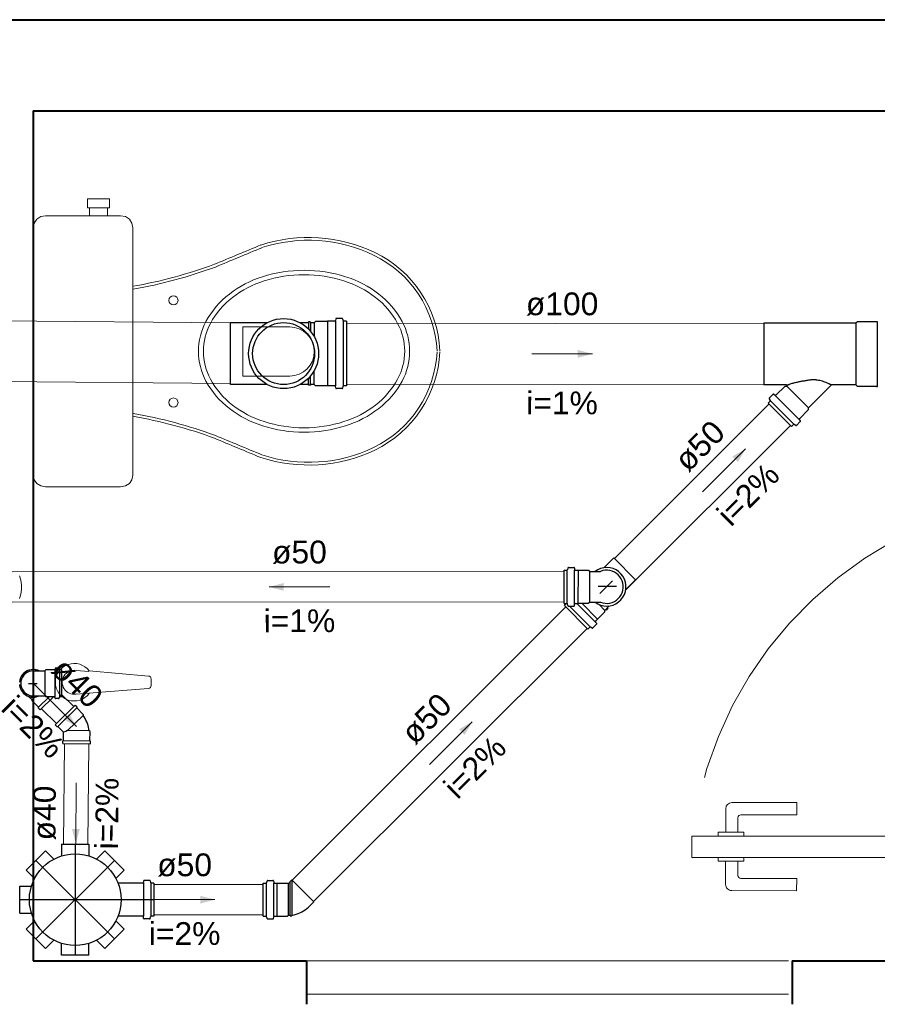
# Model space of a CAD drawing. Header units: millimetres. Extents: x 26 to 1362, y 24 to 358.
# Tile 222 of 256: x 1104.11 to 1109.76, y 342.86 to 349.35. Entities that reach past the tile are written whole.
import ezdxf
from ezdxf.lldxf.tags import DXFTag

# ---------------------------------------------------------------- set-up
doc = ezdxf.new("R2010")
doc.units = ezdxf.units.MM
doc.linetypes.add('HIDDEN2', pattern=[4.7625, 3.175, -1.5875])
for name, color, linetype, lineweight in [('CV-Condutos', 1, 'Continuous', 5), ('CV-Sentido conduto', 9, 'Continuous', 5), ('CV-Textos conduto', 7, 'Continuous', 5), ('MB_ALVENARIA', 7, 'Continuous', 40), ('MB_ESQUADRIA', 7, 'Continuous', 5), ('MB_MOBILIÁRIO', 8, 'Continuous', 13), ('TQ-Condutos', 3, 'Continuous', 5), ('TQ-Sentido conduto', 9, 'Continuous', 5), ('TQ-Textos conduto', 7, 'Continuous', 5)]:
    doc.layers.add(name, color=color, linetype=linetype, lineweight=lineweight)
doc.layers.add('Simbolos', color=5, linetype='Continuous')
doc.layers.add('Simbolos_int', color=2, linetype='Continuous')
doc.styles.add('arial', font='arial.ttf')
tags = doc.linetypes.add('DASHDOT', pattern=[1, 0.5, -0.25, 0, -0.25]).pattern_tags.tags
tags[10:11] = [DXFTag(74, 4), DXFTag(75, 0), DXFTag(340, '0'), DXFTag(46, 1.0), DXFTag(50, 0.0), DXFTag(44, 0.0), DXFTag(45, 0.0)]
tags[8:9] = [DXFTag(74, 4), DXFTag(75, 0), DXFTag(340, '0'), DXFTag(46, 1.0), DXFTag(50, 0.0), DXFTag(44, 0.0), DXFTag(45, 0.0)]
tags[6:7] = [DXFTag(74, 4), DXFTag(75, 0), DXFTag(340, '0'), DXFTag(46, 1.0), DXFTag(50, 0.0), DXFTag(44, 0.0), DXFTag(45, 0.0)]
tags[4:5] = [DXFTag(74, 4), DXFTag(75, 0), DXFTag(340, '0'), DXFTag(46, 1.0), DXFTag(50, 0.0), DXFTag(44, 0.0), DXFTag(45, 0.0)]

msp = doc.modelspace()

# ---------------------------------------------------------------- hatches: boundary and pattern name
at = {"layer": 'CV-Sentido conduto', "linetype": 'Continuous'}
msp.add_hatch(color=256, dxfattribs=at).paths.add_polyline_path([(1105.7496, 345.6135), (1105.8462, 345.5877), (1105.8461, 345.6395)])
at = {"layer": 'TQ-Sentido conduto', "linetype": 'Continuous'}
for points in [[(1107.8798, 347.1488), (1107.7833, 347.1748), (1107.7832, 347.123)], [(1108.8888, 346.5227), (1108.8022, 346.4728), (1108.8388, 346.4362)], [(1104.4807, 344.6932), (1104.4307, 344.7798), (1104.3941, 344.7432)], [(1107.0884, 344.7256), (1107.0018, 344.6756), (1107.0383, 344.639)], [(1104.4755, 343.9221), (1104.5023, 344.0184), (1104.4505, 344.0189)], [(1105.3929, 343.553), (1105.2963, 343.5788), (1105.2963, 343.5271)]]:
    msp.add_hatch(color=256, dxfattribs=at).paths.add_polyline_path(points)

# ---------------------------------------------------------------- linework, layer by layer
at = {"layer": 'CV-Condutos'}
for p, q in [((1107.6939, 345.7153), (1104.0563, 345.712)), ((1107.6937, 345.5153), (1104.0563, 345.512))]:
    msp.add_line(p, q, dxfattribs=at)
msp.add_lwpolyline([(1104.1043, 345.5362), (1104.1137, 345.5658), (1104.1185, 345.5964), (1104.1185, 345.6274), (1104.1137, 345.658), (1104.1043, 345.6875)], dxfattribs=at)
at = {"layer": 'CV-Sentido conduto'}
msp.add_lwpolyline([(1106.1496, 345.6139), (1105.7496, 345.6135)], dxfattribs=at)
at = {"layer": 'MB_ALVENARIA'}
for p, q in [((1105.9958, 343.1506), (1105.9958, 342.8635)), ((1109.1958, 343.1506), (1109.1958, 342.8635))]:
    msp.add_line(p, q, dxfattribs=at)
for points in [[(1099.9958, 349.3506), (1110.9958, 349.3506)], [(1104.1958, 348.7506), (1110.9958, 348.7506)], [(1104.1958, 348.7506), (1104.1958, 343.1506)], [(1104.1958, 343.1506), (1105.9958, 343.1506)], [(1109.1958, 343.1506), (1110.9958, 343.1506)]]:
    msp.add_lwpolyline(points, dxfattribs=at)
at = {"layer": 'MB_ESQUADRIA'}
for p, q in [((1108.7577, 343.9978), (1108.7578, 344.1523)), ((1108.7577, 343.9978), (1108.7578, 344.1523)), ((1108.7978, 344.1923), (1109.2258, 344.1921)), ((1108.7978, 344.1923), (1109.2258, 344.1921)), ((1109.2258, 344.1921), (1109.2258, 344.1121)), ((1109.2258, 344.1921), (1109.2258, 344.1121)), ((1108.8378, 344.0923), (1108.8377, 343.9977)), ((1108.8378, 344.0923), (1108.8377, 343.9977)), ((1109.2258, 344.1121), (1108.8578, 344.1123)), ((1109.2258, 344.1121), (1108.8578, 344.1123)), ((1108.7075, 343.9724), (1108.7075, 343.9978)), ((1108.7075, 343.9978), (1108.878, 343.9977)), ((1108.7075, 343.9724), (1108.7075, 343.9978)), ((1108.7075, 343.9978), (1108.878, 343.9977)), ((1108.878, 343.9977), (1108.878, 343.9723)), ((1108.878, 343.9977), (1108.878, 343.9723)), ((1108.7074, 343.8324), (1108.7074, 343.807)), ((1108.7074, 343.8324), (1108.7074, 343.807)), ((1108.8779, 343.8069), (1108.8779, 343.8323)), ((1108.8779, 343.8069), (1108.8779, 343.8323)), ((1108.7074, 343.807), (1108.8779, 343.8069)), ((1108.7074, 343.807), (1108.8779, 343.8069)), ((1108.7576, 343.807), (1108.7575, 343.6524)), ((1108.7576, 343.807), (1108.7575, 343.6524)), ((1108.8376, 343.7124), (1108.8376, 343.807)), ((1108.8376, 343.7124), (1108.8376, 343.807)), ((1109.2256, 343.6922), (1108.8576, 343.6924)), ((1109.2256, 343.6922), (1108.8576, 343.6924)), ((1109.2255, 343.6122), (1109.2256, 343.6922)), ((1109.2255, 343.6122), (1109.2256, 343.6922)), ((1108.7975, 343.6124), (1109.2255, 343.6122)), ((1108.7975, 343.6124), (1109.2255, 343.6122))]:
    msp.add_line(p, q, dxfattribs=at)
msp.add_lwpolyline([(1108.5358, 343.9709), (1110.9358, 343.9708), (1110.9358, 343.8308), (1108.5358, 343.8309), (1108.5358, 343.9709)], dxfattribs=at)
at = {"layer": 'MB_ESQUADRIA', "linetype": 'HIDDEN2'}
for points in [[(1105.9958, 343.1506), (1109.1958, 343.1506)], [(1105.9958, 342.9306), (1109.1958, 342.9306)]]:
    msp.add_lwpolyline(points, dxfattribs=at)
msp.add_arc((1111.1096, 343.6417), 2.5947, 93.83719, 172.71165, dxfattribs=at)
msp.add_arc((1111.1096, 343.6417), 2.5947, 93.83719, 172.71165, dxfattribs=at)
at = {"layer": 'MB_ESQUADRIA'}
for centre, radius, start, end in [((1108.7978, 344.1523), 0.04, 89.96809, 179.96809), ((1108.7978, 344.1523), 0.04, 89.96809, 179.96809), ((1108.8578, 344.0923), 0.02, 89.96809, 179.96809), ((1108.8578, 344.0923), 0.02, 89.96809, 179.96809), ((1108.8576, 343.7124), 0.02, 179.96809, 269.96809), ((1108.8576, 343.7124), 0.02, 179.96809, 269.96809), ((1108.7975, 343.6524), 0.04, 179.96809, 269.96809), ((1108.7975, 343.6524), 0.04, 179.96809, 269.96809)]:
    msp.add_arc(centre, radius, start, end, dxfattribs=at)
at = {"layer": 'MB_MOBILIÁRIO'}
for p, q in [((1104.1958, 347.9792), (1104.1958, 346.35)), ((1104.4772, 345.0635), (1104.5624, 345.0569)), ((1104.5636, 345.0602), (1104.9542, 345.0264)), ((1104.9726, 345.0065), (1104.9726, 344.9646)), ((1104.5626, 344.9143), (1104.9542, 344.9447)), ((1104.4772, 344.9076), (1104.5626, 344.9143))]:
    msp.add_line(p, q, dxfattribs=at)
for points in [[(1104.6969, 348.1109), (1104.6969, 348.1711), (1104.6253, 348.1711), (1104.5537, 348.1711), (1104.5537, 348.1109), (1104.5652, 348.1109), (1104.5652, 348.0594)], [(1104.5652, 348.1109), (1104.6854, 348.1109)], [(1104.6854, 348.1109), (1104.6854, 348.0594)], [(1104.6969, 348.1109), (1104.6854, 348.1109)], [(1104.1958, 347.9792), (1104.1958, 347.9792), (1104.2015, 348.0107), (1104.2187, 348.0365), (1104.2445, 348.0537), (1104.276, 348.0594), (1104.7713, 348.0594), (1104.7713, 348.0594), (1104.8028, 348.0537), (1104.8286, 348.0365), (1104.8458, 348.0107), (1104.8515, 347.9792), (1104.8515, 347.166)], [(1104.8544, 347.5755), (1104.8544, 347.5755), (1104.8515, 347.5747)], [(1105.8852, 347.3264), (1105.5759, 347.3264), (1105.5759, 347.1632)], [(1104.1958, 346.35), (1104.1958, 346.35), (1104.2015, 346.3185), (1104.2187, 346.2956), (1104.2445, 346.2784), (1104.276, 346.2727), (1104.7713, 346.2727), (1104.7713, 346.2727), (1104.8028, 346.2784), (1104.8286, 346.2956), (1104.8458, 346.3185), (1104.8515, 346.35), (1104.8515, 347.166)], [(1105.8852, 347.0028), (1105.5759, 347.0028), (1105.5759, 347.166)], [(1104.8544, 346.7566), (1104.8544, 346.7566), (1104.8515, 346.7574)]]:
    msp.add_lwpolyline(points, dxfattribs=at)
for points in [[(1105.2839, 347.166, -0.124451), (1105.3335, 347.3625), (1105.3335, 347.3625, -0.105729), (1105.4876, 347.5433), (1105.4876, 347.5433, -0.086876), (1105.7058, 347.6572), (1105.7058, 347.6572, -0.077041), (1105.9796, 347.6996), (1105.9796, 347.6996, -0.077041), (1106.2534, 347.6572), (1106.2534, 347.6572, -0.086876), (1106.4716, 347.5433), (1106.4716, 347.5433, -0.105729), (1106.6258, 347.3625), (1106.6258, 347.3625, -0.124451), (1106.6754, 347.166), (1106.6754, 347.166, -0.124451), (1106.6258, 346.9695), (1106.6258, 346.9695, -0.105729), (1106.4716, 346.7888), (1106.4716, 346.7888, -0.086876), (1106.2534, 346.6749), (1106.2534, 346.6749, -0.077041), (1105.9796, 346.6325), (1105.9796, 346.6325, -0.077041), (1105.7058, 346.6749), (1105.7058, 346.6749, -0.086876), (1105.4876, 346.7888), (1105.4876, 346.7888, -0.105729), (1105.3335, 346.9695), (1105.3335, 346.9695, -0.124451), (1105.2839, 347.166), (1105.2839, 347.166)], [(1105.3164, 347.166, -0.124451), (1105.3628, 347.3498), (1105.3628, 347.3498, -0.105729), (1105.5088, 347.521), (1105.5088, 347.521, -0.086876), (1105.7169, 347.6296), (1105.7169, 347.6296, -0.077041), (1105.9796, 347.6703), (1105.9796, 347.6703, -0.077041), (1106.2423, 347.6296), (1106.2423, 347.6296, -0.086876), (1106.4505, 347.521), (1106.4505, 347.521, -0.105729), (1106.5965, 347.3498), (1106.5965, 347.3498, -0.124451), (1106.6429, 347.166), (1106.6429, 347.166, -0.124451), (1106.5965, 346.9823), (1106.5965, 346.9823, -0.105729), (1106.4505, 346.8111), (1106.4505, 346.8111, -0.086876), (1106.2423, 346.7025), (1106.2423, 346.7025, -0.077041), (1105.9796, 346.6618), (1105.9796, 346.6618, -0.077041), (1105.7169, 346.7025), (1105.7169, 346.7025, -0.086876), (1105.5088, 346.8111), (1105.5088, 346.8111, -0.105729), (1105.3628, 346.9823), (1105.3628, 346.9823, -0.124451), (1105.3164, 347.166), (1105.3164, 347.166)]]:
    msp.add_lwpolyline(points, format="xyb", dxfattribs=at)
for centre in [(1105.1192, 347.5011), (1105.1192, 346.8282)]:
    msp.add_circle(centre, 0.0301, dxfattribs=at)
for centre, radius, start, end in [((1106.0084, 346.8961), 1.0195, 64.55417, 107.90961), ((1061.2413, 454.4168), 115.4519, 292.481676, 292.646204), ((1063.6364, 448.6643), 109.2398, 292.474265, 292.648555), ((1106.0093, 346.9109), 0.9868, 64.23754, 108.13298), ((1106.1164, 347.1328), 0.7403, 2.79189, 64.23754), ((1106.1164, 347.1328), 0.7593, 2.79189, 64.23754), ((1104.33, 350.5996), 3.0503, 279.83702, 290.30912), ((1104.33, 350.5996), 3.0692, 279.83702, 290.30912), ((1105.8852, 347.1646), 0.1618, 270, 90), ((1106.1164, 347.1992), 0.7403, 295.76246, 357.20811), ((1106.1164, 347.1992), 0.7593, 295.76246, 357.20811), ((1104.33, 343.7325), 3.0503, 69.69088, 80.16298), ((1104.33, 343.7325), 3.0692, 69.69088, 80.16298), ((1063.6364, 245.6678), 109.2398, 67.351445, 67.525735), ((1061.2413, 239.9153), 115.4519, 67.353796, 67.518324), ((1106.0084, 347.436), 1.0195, 252.09039, 295.44583), ((1106.0093, 347.4212), 0.9868, 251.86702, 295.76246), ((1104.465, 344.9856), 0.1236, 37.13786, 322.86214), ((1104.465, 344.9856), 0.0789, 81.10748, 278.89252), ((1104.9526, 345.0065), 0.02, 0, 85.55374), ((1104.9526, 344.9646), 0.02, 274.44626, 0)]:
    msp.add_arc(centre, radius, start, end, dxfattribs=at)
at = {"layer": 'Simbolos'}
for p, q in [((1105.7359, 347.3538), (1105.4945, 347.3536)), ((1106.0085, 347.3541), (1105.954, 347.354)), ((1106.0085, 347.3541), (1106.009, 347.3601)), ((1106.0208, 347.3601), (1106.009, 347.3601)), ((1106.0213, 347.3541), (1106.0208, 347.3601)), ((1106.0461, 347.3541), (1106.0213, 347.3541)), ((1106.0549, 347.3629), (1106.0461, 347.3541)), ((1106.1339, 347.363), (1106.0549, 347.3629)), ((1106.1349, 347.364), (1106.1339, 347.363)), ((1106.1832, 347.364), (1106.1349, 347.364)), ((1106.1881, 347.378), (1106.1872, 347.3677)), ((1106.2299, 347.3817), (1106.1921, 347.3817)), ((1106.2338, 347.3787), (1106.2369, 347.3671)), ((1106.2585, 347.3641), (1106.2408, 347.3641)), ((1106.2585, 347.3641), (1106.2589, 346.9381)), ((1109.6157, 347.3505), (1109.0082, 347.3505)), ((1109.0082, 347.3505), (1109.0082, 346.9441)), ((1109.6255, 347.3603), (1109.6157, 347.3505)), ((1109.7529, 347.3603), (1109.6255, 347.3603)), ((1105.7363, 346.9474), (1105.4949, 346.9472)), ((1106.0089, 346.9477), (1105.9544, 346.9476)), ((1106.0089, 346.9477), (1106.0094, 346.9417)), ((1106.0212, 346.9417), (1106.0094, 346.9417)), ((1106.0217, 346.9477), (1106.0212, 346.9417)), ((1106.0465, 346.9477), (1106.0217, 346.9477)), ((1106.0553, 346.9389), (1106.0465, 346.9477)), ((1106.1343, 346.939), (1106.0553, 346.9389)), ((1106.1353, 346.938), (1106.1343, 346.939)), ((1106.1836, 346.938), (1106.1353, 346.938)), ((1106.1885, 346.9241), (1106.1876, 346.9344)), ((1106.2342, 346.9235), (1106.2373, 346.9351)), ((1106.2589, 346.9381), (1106.2412, 346.9381)), ((1109.1583, 346.9441), (1109.0082, 346.9441)), ((1109.0886, 346.8761), (1109.1493, 346.9368)), ((1109.1493, 346.9368), (1109.1607, 346.9368)), ((1109.1607, 346.9368), (1109.1611, 346.9373)), ((1109.3041, 346.7934), (1109.4536, 346.9429)), ((1109.6157, 346.9441), (1109.4564, 346.9441)), ((1109.6255, 346.9343), (1109.6157, 346.9441)), ((1109.7529, 346.9343), (1109.6255, 346.9343)), ((1106.2303, 346.9205), (1106.1925, 346.9205)), ((1109.0449, 346.8576), (1109.0697, 346.8824)), ((1109.0751, 346.8826), (1109.0832, 346.8758)), ((1109.0375, 346.825), (1109.0498, 346.8373)), ((1109.1922, 346.6703), (1109.0375, 346.825)), ((1109.0443, 346.8527), (1109.0505, 346.8421)), ((1109.2433, 346.7214), (1109.3041, 346.7821)), ((1109.3041, 346.7821), (1109.3041, 346.7934)), ((1109.1922, 346.6703), (1109.2045, 346.6826)), ((1109.22, 346.6771), (1109.2093, 346.6832)), ((1109.2248, 346.6777), (1109.2496, 346.7025)), ((1109.2499, 346.7079), (1109.2431, 346.716)), ((1107.9566, 345.7404), (1108.0208, 345.8045)), ((1107.6937, 345.5052), (1107.6939, 345.724)), ((1107.6939, 345.724), (1107.7113, 345.724)), ((1107.7184, 345.7388), (1107.7152, 345.727)), ((1107.7223, 345.7418), (1107.7573, 345.7417)), ((1107.7613, 345.7381), (1107.7622, 345.7276)), ((1107.7662, 345.7239), (1107.7849, 345.7239)), ((1107.7849, 345.7239), (1107.7857, 345.7231)), ((1107.7857, 345.7231), (1107.8529, 345.7231)), ((1107.8529, 345.7231), (1107.8601, 345.7159)), ((1107.8601, 345.7159), (1107.9329, 345.7158)), ((1108.0998, 345.5968), (1108.1641, 345.661)), ((1107.6937, 345.5052), (1107.7112, 345.5052)), ((1107.6953, 345.4909), (1107.7076, 345.5032)), ((1107.766, 345.5051), (1107.7847, 345.5052)), ((1107.7847, 345.5052), (1107.7855, 345.5059)), ((1107.7855, 345.5059), (1107.8527, 345.5059)), ((1107.8527, 345.5059), (1107.8599, 345.5131)), ((1107.8599, 345.5131), (1107.9327, 345.513)), ((1107.8498, 345.336), (1107.6953, 345.4909)), ((1107.7182, 345.4903), (1107.715, 345.5022)), ((1107.722, 345.4874), (1107.7571, 345.4874)), ((1107.7611, 345.491), (1107.762, 345.5015)), ((1107.9143, 345.4014), (1107.9618, 345.4489)), ((1107.9618, 345.4591), (1107.9911, 345.4883)), ((1107.9618, 345.4489), (1107.9618, 345.4591)), ((1107.9692, 345.4664), (1107.9738, 345.4626)), ((1107.9738, 345.4626), (1107.9821, 345.4708)), ((1107.9782, 345.4755), (1107.9821, 345.4708)), ((1107.9075, 345.3736), (1107.9007, 345.3817)), ((1107.901, 345.3871), (1107.9143, 345.4003)), ((1107.9143, 345.4003), (1107.9143, 345.4014)), ((1107.8498, 345.336), (1107.8622, 345.3483)), ((1107.8776, 345.3428), (1107.867, 345.3489)), ((1107.8825, 345.3434), (1107.9073, 345.3682)), ((1104.1958, 345.0605), (1104.2348, 345.0605)), ((1104.2348, 345.0605), (1104.272, 345.0605)), ((1104.2778, 345.0663), (1104.272, 345.0605)), ((1104.3345, 345.0663), (1104.2778, 345.0663)), ((1104.3389, 345.0746), (1104.3385, 345.0699)), ((1104.362, 345.0783), (1104.3429, 345.0783)), ((1104.3659, 345.0753), (1104.3675, 345.0692)), ((1104.3838, 345.0663), (1104.3714, 345.0663)), ((1104.3838, 344.8899), (1104.3838, 345.0663)), ((1104.1651, 344.8922), (1104.1879, 344.8695)), ((1104.1879, 344.8627), (1104.1879, 344.8695)), ((1104.2303, 344.8203), (1104.1879, 344.8627)), ((1104.1958, 344.8957), (1104.2348, 344.8957)), ((1104.2348, 344.8957), (1104.272, 344.8957)), ((1104.2416, 344.8033), (1104.3282, 344.8899)), ((1104.2778, 344.8899), (1104.272, 344.8957)), ((1104.3345, 344.8899), (1104.2778, 344.8899)), ((1104.3389, 344.8815), (1104.3385, 344.8862)), ((1104.362, 344.8779), (1104.3429, 344.8779)), ((1104.3659, 344.8808), (1104.3675, 344.8869)), ((1104.3838, 344.8899), (1104.3714, 344.8899)), ((1104.2303, 344.8146), (1104.2303, 344.8203)), ((1104.2416, 344.8033), (1104.2303, 344.8146)), ((1104.3405, 344.7058), (1104.4707, 344.8336)), ((1104.4707, 344.8336), (1104.4819, 344.8222)), ((1104.4819, 344.8222), (1104.4819, 344.8165)), ((1104.4819, 344.8165), (1104.5239, 344.7737)), ((1104.5239, 344.7737), (1104.5238, 344.7669)), ((1104.3405, 344.7058), (1104.3518, 344.6944)), ((1104.3518, 344.6944), (1104.3574, 344.6943)), ((1104.3574, 344.6943), (1104.3951, 344.6559)), ((1104.5696, 344.6604), (1104.5648, 344.6652)), ((1104.569, 344.6004), (1104.5696, 344.6604)), ((1104.3904, 344.582), (1104.3906, 344.5981)), ((1104.3906, 344.5981), (1104.3946, 344.602)), ((1104.3946, 344.602), (1104.3951, 344.6559)), ((1104.573, 344.5964), (1104.569, 344.6004)), ((1104.5729, 344.5803), (1104.573, 344.5964)), ((1104.3904, 344.582), (1104.5729, 344.5803)), ((1104.3821, 343.919), (1104.3821, 343.8412)), ((1104.3821, 343.919), (1104.5621, 343.919)), ((1104.5621, 343.919), (1104.5621, 343.8412)), ((1104.1496, 343.7481), (1104.2769, 343.8754)), ((1104.2769, 343.8754), (1104.3319, 343.8204)), ((1104.6672, 343.8754), (1104.6123, 343.8204)), ((1104.6672, 343.8754), (1104.7945, 343.7481)), ((1104.1496, 343.7481), (1104.2046, 343.6932)), ((1104.7945, 343.7481), (1104.7396, 343.6932)), ((1104.1061, 343.463), (1104.1061, 343.643)), ((1104.1061, 343.643), (1104.1838, 343.643)), ((1104.9178, 343.6624), (1104.7536, 343.6624)), ((1104.9227, 343.6765), (1104.9218, 343.666)), ((1104.9618, 343.6802), (1104.9267, 343.6802)), ((1104.9656, 343.6772), (1104.9688, 343.6653)), ((1104.9901, 343.6624), (1104.9727, 343.6624)), ((1104.9901, 343.6624), (1104.9901, 343.4436)), ((1105.7113, 343.4436), (1105.7113, 343.6624)), ((1105.7113, 343.6624), (1105.7287, 343.6624)), ((1105.7357, 343.6772), (1105.7326, 343.6653)), ((1105.7396, 343.6802), (1105.7747, 343.6802)), ((1105.7787, 343.6765), (1105.7796, 343.666)), ((1105.7836, 343.6624), (1105.8023, 343.6624)), ((1105.8023, 343.6624), (1105.8031, 343.6616)), ((1105.8031, 343.6616), (1105.8703, 343.6616)), ((1105.8703, 343.6616), (1105.8718, 343.6601)), ((1105.8774, 343.6601), (1105.9003, 343.6829)), ((1106.0084, 343.5043), (1106.0437, 343.5395)), ((1104.1061, 343.463), (1104.1838, 343.463)), ((1104.9178, 343.4436), (1104.7536, 343.4436)), ((1104.9227, 343.4294), (1104.9218, 343.4399)), ((1104.9656, 343.4287), (1104.9688, 343.4406)), ((1104.9901, 343.4436), (1104.9727, 343.4436)), ((1105.7113, 343.4436), (1105.7287, 343.4436)), ((1105.7357, 343.4287), (1105.7326, 343.4406)), ((1105.7787, 343.4294), (1105.7796, 343.4399)), ((1105.7836, 343.4436), (1105.8023, 343.4436)), ((1105.8023, 343.4436), (1105.8031, 343.4444)), ((1105.8031, 343.4444), (1105.8703, 343.4444)), ((1105.8703, 343.4444), (1105.8775, 343.4516)), ((1105.8775, 343.4516), (1105.8879, 343.4516)), ((1105.8879, 343.4516), (1105.8884, 343.4456)), ((1105.8884, 343.4456), (1105.9001, 343.4456)), ((1105.9007, 343.4516), (1105.9001, 343.4456)), ((1104.1496, 343.3578), (1104.2046, 343.4128)), ((1104.7945, 343.3578), (1104.7396, 343.4128)), ((1104.9618, 343.4258), (1104.9267, 343.4258)), ((1105.7396, 343.4258), (1105.7747, 343.4258)), ((1104.2769, 343.2305), (1104.1496, 343.3578)), ((1104.7945, 343.3578), (1104.6672, 343.2305)), ((1104.2769, 343.2305), (1104.3319, 343.2855)), ((1104.3821, 343.187), (1104.3821, 343.2647)), ((1104.5621, 343.187), (1104.5621, 343.2647)), ((1104.6672, 343.2305), (1104.6123, 343.2855)), ((1104.5621, 343.187), (1104.3821, 343.187))]:
    msp.add_line(p, q, dxfattribs=at)
for points in [[(1106.1832, 347.364), (1106.1839, 347.3641), (1106.1845, 347.3643), (1106.1851, 347.3645), (1106.1857, 347.3649), (1106.1862, 347.3653), (1106.1866, 347.3658), (1106.1869, 347.3664), (1106.1871, 347.367), (1106.1872, 347.3677)], [(1106.1921, 347.3817), (1106.1914, 347.3816), (1106.1908, 347.3814), (1106.1902, 347.3812), (1106.1896, 347.3808), (1106.1891, 347.3804), (1106.1887, 347.3798), (1106.1884, 347.3793), (1106.1882, 347.3786), (1106.1881, 347.378)], [(1106.2338, 347.3787), (1106.2336, 347.3793), (1106.2333, 347.3798), (1106.2329, 347.3803), (1106.2325, 347.3807), (1106.2321, 347.381), (1106.2316, 347.3813), (1106.231, 347.3815), (1106.2305, 347.3816), (1106.2299, 347.3817)], [(1106.2369, 347.3671), (1106.2371, 347.3665), (1106.2374, 347.366), (1106.2377, 347.3655), (1106.2381, 347.3651), (1106.2386, 347.3648), (1106.2391, 347.3645), (1106.2396, 347.3643), (1106.2402, 347.3641), (1106.2408, 347.3641)], [(1109.7529, 347.3603), (1109.7535, 347.3603), (1109.7541, 347.3605), (1109.7548, 347.3608), (1109.7553, 347.3611), (1109.7558, 347.3616), (1109.7562, 347.3621), (1109.7565, 347.3627), (1109.7567, 347.3633), (1109.7568, 347.3639)], [(1106.1876, 346.9344), (1106.1875, 346.935), (1106.1873, 346.9357), (1106.187, 346.9362), (1106.1866, 346.9368), (1106.1861, 346.9372), (1106.1855, 346.9376), (1106.1849, 346.9378), (1106.1843, 346.938), (1106.1836, 346.938)], [(1106.2412, 346.9381), (1106.2406, 346.9381), (1106.24, 346.9379), (1106.2395, 346.9377), (1106.239, 346.9374), (1106.2385, 346.9371), (1106.2381, 346.9367), (1106.2378, 346.9362), (1106.2375, 346.9357), (1106.2373, 346.9351)], [(1109.1611, 346.9373), (1109.1615, 346.9377), (1109.1618, 346.9381), (1109.162, 346.9386), (1109.1622, 346.9391), (1109.1623, 346.9396), (1109.1623, 346.9401), (1109.1623, 346.9406), (1109.1622, 346.9411), (1109.162, 346.9416), (1109.1618, 346.9421), (1109.1615, 346.9425), (1109.1611, 346.9429), (1109.1607, 346.9433), (1109.1603, 346.9436), (1109.1598, 346.9438), (1109.1593, 346.944), (1109.1588, 346.9441), (1109.1583, 346.9441)], [(1109.4564, 346.9441), (1109.456, 346.9441), (1109.4557, 346.944), (1109.4553, 346.944), (1109.455, 346.9439), (1109.4547, 346.9437), (1109.4544, 346.9436), (1109.4541, 346.9434), (1109.4538, 346.9432), (1109.4535, 346.9429)], [(1109.7568, 346.9306), (1109.7567, 346.9313), (1109.7565, 346.9319), (1109.7562, 346.9325), (1109.7558, 346.933), (1109.7553, 346.9335), (1109.7548, 346.9338), (1109.7541, 346.9341), (1109.7535, 346.9342), (1109.7529, 346.9343)], [(1106.1885, 346.9241), (1106.1886, 346.9235), (1106.1889, 346.9228), (1106.1892, 346.9223), (1106.1896, 346.9217), (1106.1901, 346.9213), (1106.1906, 346.9209), (1106.1912, 346.9207), (1106.1919, 346.9205), (1106.1925, 346.9205)], [(1106.2303, 346.9205), (1106.2309, 346.9205), (1106.2315, 346.9207), (1106.232, 346.9209), (1106.2325, 346.9211), (1106.233, 346.9215), (1106.2334, 346.9219), (1106.2337, 346.9224), (1106.234, 346.9229), (1106.2342, 346.9235)], [(1109.0751, 346.8826), (1109.0746, 346.883), (1109.074, 346.8833), (1109.0733, 346.8835), (1109.0727, 346.8835), (1109.072, 346.8835), (1109.0714, 346.8834), (1109.0708, 346.8831), (1109.0702, 346.8828), (1109.0697, 346.8824)], [(1109.0832, 346.8758), (1109.0837, 346.8754), (1109.0843, 346.8752), (1109.085, 346.875), (1109.0856, 346.8749), (1109.0863, 346.8749), (1109.0869, 346.8751), (1109.0875, 346.8753), (1109.0881, 346.8756), (1109.0886, 346.8761)], [(1109.0449, 346.8576), (1109.0446, 346.8571), (1109.0443, 346.8566), (1109.044, 346.8561), (1109.0439, 346.8555), (1109.0438, 346.855), (1109.0438, 346.8544), (1109.0439, 346.8538), (1109.0441, 346.8533), (1109.0443, 346.8527)], [(1109.0498, 346.8373), (1109.0502, 346.8377), (1109.0505, 346.8382), (1109.0507, 346.8387), (1109.0509, 346.8393), (1109.051, 346.8399), (1109.051, 346.8404), (1109.0509, 346.841), (1109.0507, 346.8416), (1109.0504, 346.8421)], [(1109.2093, 346.6832), (1109.2088, 346.6835), (1109.2083, 346.6836), (1109.2077, 346.6837), (1109.2071, 346.6837), (1109.2065, 346.6837), (1109.206, 346.6835), (1109.2054, 346.6833), (1109.2049, 346.6829), (1109.2045, 346.6826)], [(1109.22, 346.6771), (1109.2205, 346.6768), (1109.2211, 346.6766), (1109.2216, 346.6765), (1109.2222, 346.6765), (1109.2228, 346.6766), (1109.2233, 346.6768), (1109.2239, 346.677), (1109.2244, 346.6773), (1109.2248, 346.6777)], [(1109.2433, 346.7214), (1109.2429, 346.7209), (1109.2425, 346.7203), (1109.2423, 346.7197), (1109.2422, 346.719), (1109.2421, 346.7184), (1109.2422, 346.7177), (1109.2424, 346.7171), (1109.2427, 346.7165), (1109.2431, 346.716)], [(1109.2496, 346.7025), (1109.25, 346.703), (1109.2504, 346.7035), (1109.2506, 346.7041), (1109.2507, 346.7048), (1109.2508, 346.7054), (1109.2507, 346.7061), (1109.2505, 346.7067), (1109.2502, 346.7073), (1109.2498, 346.7079)], [(1107.7113, 345.724), (1107.7119, 345.7241), (1107.7125, 345.7242), (1107.713, 345.7244), (1107.7135, 345.7247), (1107.714, 345.725), (1107.7144, 345.7254), (1107.7148, 345.7259), (1107.715, 345.7264), (1107.7152, 345.727)], [(1107.7223, 345.7418), (1107.7217, 345.7417), (1107.7211, 345.7416), (1107.7206, 345.7414), (1107.7201, 345.7411), (1107.7196, 345.7408), (1107.7192, 345.7404), (1107.7189, 345.7399), (1107.7186, 345.7394), (1107.7184, 345.7388)], [(1107.7613, 345.7381), (1107.7612, 345.7388), (1107.761, 345.7394), (1107.7607, 345.74), (1107.7603, 345.7405), (1107.7598, 345.7409), (1107.7593, 345.7413), (1107.7586, 345.7415), (1107.758, 345.7417), (1107.7574, 345.7418)], [(1107.7622, 345.7276), (1107.7623, 345.7269), (1107.7625, 345.7263), (1107.7629, 345.7257), (1107.7633, 345.7252), (1107.7637, 345.7248), (1107.7643, 345.7244), (1107.7649, 345.7242), (1107.7655, 345.724), (1107.7662, 345.7239)], [(1107.9327, 345.513), (1107.9478, 345.5081), (1107.9634, 345.5055), (1107.9792, 345.5051), (1107.9949, 345.507), (1108.0102, 345.5112), (1108.0247, 345.5175), (1108.0382, 345.5259), (1108.0503, 345.5361), (1108.0608, 345.5479), (1108.0695, 345.5612), (1108.0761, 345.5755), (1108.0807, 345.5907), (1108.083, 345.6064), (1108.083, 345.6222), (1108.0807, 345.6379), (1108.0762, 345.653), (1108.0696, 345.6674), (1108.0609, 345.6807), (1108.0504, 345.6925), (1108.0383, 345.7028), (1108.0249, 345.7112), (1108.0104, 345.7175), (1107.9951, 345.7217), (1107.9794, 345.7236), (1107.9636, 345.7233), (1107.948, 345.7207), (1107.9329, 345.7158)], [(1107.7076, 345.5032), (1107.7078, 345.5033), (1107.7079, 345.5035), (1107.7081, 345.5038), (1107.7082, 345.504), (1107.7083, 345.5042), (1107.7085, 345.5044), (1107.7085, 345.5047), (1107.7086, 345.5049), (1107.7087, 345.5052)], [(1107.715, 345.5022), (1107.7148, 345.5028), (1107.7146, 345.5033), (1107.7142, 345.5037), (1107.7138, 345.5042), (1107.7133, 345.5045), (1107.7128, 345.5048), (1107.7123, 345.505), (1107.7117, 345.5051), (1107.7112, 345.5052)], [(1107.766, 345.5052), (1107.7653, 345.5051), (1107.7647, 345.5049), (1107.7641, 345.5047), (1107.7635, 345.5043), (1107.7631, 345.5039), (1107.7627, 345.5034), (1107.7623, 345.5028), (1107.7621, 345.5022), (1107.762, 345.5015)], [(1107.7182, 345.4903), (1107.7184, 345.4898), (1107.7186, 345.4893), (1107.719, 345.4888), (1107.7194, 345.4884), (1107.7199, 345.488), (1107.7204, 345.4878), (1107.7209, 345.4875), (1107.7215, 345.4874), (1107.7221, 345.4874)], [(1107.7571, 345.4874), (1107.7578, 345.4874), (1107.7584, 345.4876), (1107.759, 345.4879), (1107.7595, 345.4882), (1107.76, 345.4887), (1107.7604, 345.4892), (1107.7608, 345.4897), (1107.761, 345.4904), (1107.7611, 345.491)], [(1107.901, 345.3871), (1107.9006, 345.3866), (1107.9002, 345.386), (1107.9, 345.3854), (1107.8999, 345.3847), (1107.8998, 345.3841), (1107.8999, 345.3834), (1107.9001, 345.3828), (1107.9004, 345.3822), (1107.9008, 345.3817)], [(1107.9073, 345.3682), (1107.9077, 345.3687), (1107.908, 345.3692), (1107.9083, 345.3699), (1107.9084, 345.3705), (1107.9084, 345.3712), (1107.9084, 345.3718), (1107.9082, 345.3724), (1107.9079, 345.373), (1107.9075, 345.3736)], [(1107.867, 345.3489), (1107.8665, 345.3492), (1107.8659, 345.3494), (1107.8653, 345.3495), (1107.8648, 345.3495), (1107.8642, 345.3494), (1107.8636, 345.3492), (1107.8631, 345.349), (1107.8626, 345.3487), (1107.8622, 345.3483)], [(1107.8776, 345.3428), (1107.8782, 345.3425), (1107.8787, 345.3424), (1107.8793, 345.3423), (1107.8799, 345.3423), (1107.8804, 345.3423), (1107.881, 345.3425), (1107.8815, 345.3427), (1107.882, 345.343), (1107.8825, 345.3434)], [(1104.1958, 345.0604), (1104.1815, 345.0592), (1104.1676, 345.0555), (1104.1546, 345.0494), (1104.1429, 345.0412), (1104.1327, 345.031), (1104.1245, 345.0193), (1104.1184, 345.0062), (1104.1147, 344.9924), (1104.1134, 344.9781), (1104.1147, 344.9638), (1104.1184, 344.9499), (1104.1245, 344.9369), (1104.1327, 344.9252), (1104.1429, 344.915), (1104.1546, 344.9068), (1104.1676, 344.9007), (1104.1815, 344.897), (1104.1958, 344.8957)], [(1104.3345, 345.0663), (1104.3352, 345.0663), (1104.3358, 345.0665), (1104.3364, 345.0668), (1104.337, 345.0671), (1104.3375, 345.0676), (1104.3379, 345.0681), (1104.3382, 345.0687), (1104.3384, 345.0693), (1104.3385, 345.0699)], [(1104.3429, 345.0783), (1104.3422, 345.0782), (1104.3416, 345.0781), (1104.341, 345.0778), (1104.3404, 345.0774), (1104.34, 345.077), (1104.3396, 345.0765), (1104.3392, 345.0759), (1104.339, 345.0753), (1104.3389, 345.0746)], [(1104.3659, 345.0753), (1104.3657, 345.0759), (1104.3654, 345.0764), (1104.3651, 345.0768), (1104.3647, 345.0773), (1104.3642, 345.0776), (1104.3637, 345.0779), (1104.3632, 345.0781), (1104.3626, 345.0782), (1104.362, 345.0783)], [(1104.3675, 345.0693), (1104.3677, 345.0687), (1104.368, 345.0682), (1104.3683, 345.0677), (1104.3687, 345.0673), (1104.3692, 345.0669), (1104.3697, 345.0667), (1104.3702, 345.0665), (1104.3708, 345.0663), (1104.3714, 345.0663)], [(1104.3385, 344.8862), (1104.3384, 344.8869), (1104.3382, 344.8875), (1104.3379, 344.8881), (1104.3375, 344.8886), (1104.337, 344.889), (1104.3364, 344.8894), (1104.3358, 344.8897), (1104.3352, 344.8898), (1104.3345, 344.8899)], [(1104.3389, 344.8815), (1104.339, 344.8809), (1104.3392, 344.8803), (1104.3396, 344.8797), (1104.34, 344.8792), (1104.3404, 344.8787), (1104.341, 344.8784), (1104.3416, 344.8781), (1104.3422, 344.8779), (1104.3429, 344.8779)], [(1104.362, 344.8779), (1104.3626, 344.8779), (1104.3632, 344.8781), (1104.3637, 344.8783), (1104.3642, 344.8785), (1104.3647, 344.8789), (1104.3651, 344.8793), (1104.3654, 344.8798), (1104.3657, 344.8803), (1104.3659, 344.8809)], [(1104.3714, 344.8899), (1104.3708, 344.8898), (1104.3702, 344.8897), (1104.3697, 344.8895), (1104.3692, 344.8892), (1104.3687, 344.8889), (1104.3683, 344.8884), (1104.368, 344.888), (1104.3677, 344.8875), (1104.3675, 344.8869)], [(1104.5648, 344.6652), (1104.5627, 344.6773), (1104.56, 344.6893), (1104.5566, 344.7011), (1104.5526, 344.7128), (1104.548, 344.7242), (1104.5428, 344.7353), (1104.537, 344.7462), (1104.5307, 344.7567), (1104.5238, 344.7669)], [(1104.9178, 343.6624), (1104.9185, 343.6624), (1104.9191, 343.6626), (1104.9197, 343.6628), (1104.9203, 343.6632), (1104.9207, 343.6636), (1104.9211, 343.6642), (1104.9215, 343.6647), (1104.9217, 343.6654), (1104.9218, 343.666)], [(1104.9267, 343.6802), (1104.9261, 343.6801), (1104.9254, 343.6799), (1104.9248, 343.6797), (1104.9243, 343.6793), (1104.9238, 343.6789), (1104.9234, 343.6784), (1104.9231, 343.6778), (1104.9229, 343.6772), (1104.9227, 343.6765)], [(1104.9656, 343.6772), (1104.9654, 343.6777), (1104.9652, 343.6783), (1104.9648, 343.6787), (1104.9644, 343.6791), (1104.964, 343.6795), (1104.9635, 343.6798), (1104.9629, 343.68), (1104.9623, 343.6801), (1104.9618, 343.6802)], [(1104.9688, 343.6653), (1104.969, 343.6648), (1104.9693, 343.6643), (1104.9696, 343.6638), (1104.97, 343.6634), (1104.9705, 343.663), (1104.971, 343.6627), (1104.9715, 343.6625), (1104.9721, 343.6624), (1104.9727, 343.6624)], [(1105.7287, 343.6624), (1105.7293, 343.6624), (1105.7298, 343.6625), (1105.7304, 343.6627), (1105.7309, 343.663), (1105.7314, 343.6634), (1105.7318, 343.6638), (1105.7321, 343.6643), (1105.7324, 343.6648), (1105.7326, 343.6653)], [(1105.7396, 343.6802), (1105.739, 343.6801), (1105.7385, 343.68), (1105.7379, 343.6798), (1105.7374, 343.6795), (1105.737, 343.6791), (1105.7366, 343.6787), (1105.7362, 343.6783), (1105.7359, 343.6777), (1105.7358, 343.6772)], [(1105.7786, 343.6765), (1105.7785, 343.6772), (1105.7783, 343.6778), (1105.778, 343.6784), (1105.7776, 343.6789), (1105.7771, 343.6793), (1105.7766, 343.6797), (1105.776, 343.6799), (1105.7753, 343.6801), (1105.7747, 343.6802)], [(1105.7796, 343.666), (1105.7797, 343.6654), (1105.7799, 343.6647), (1105.7802, 343.6642), (1105.7806, 343.6636), (1105.7811, 343.6632), (1105.7817, 343.6628), (1105.7823, 343.6626), (1105.7829, 343.6624), (1105.7836, 343.6624)], [(1105.8718, 343.6601), (1105.8723, 343.6596), (1105.8729, 343.6593), (1105.8735, 343.6591), (1105.8742, 343.6589), (1105.8749, 343.6589), (1105.8756, 343.6591), (1105.8763, 343.6593), (1105.8769, 343.6596), (1105.8774, 343.6601)], [(1105.9007, 343.4515), (1105.9141, 343.4538), (1105.9272, 343.457), (1105.9401, 343.4612), (1105.9527, 343.4663), (1105.9649, 343.4722), (1105.9766, 343.4791), (1105.9878, 343.4867), (1105.9985, 343.4951), (1106.0085, 343.5043)], [(1104.9218, 343.4399), (1104.9217, 343.4406), (1104.9215, 343.4412), (1104.9211, 343.4418), (1104.9207, 343.4423), (1104.9203, 343.4427), (1104.9197, 343.4431), (1104.9191, 343.4433), (1104.9185, 343.4435), (1104.9178, 343.4436)], [(1104.9227, 343.4294), (1104.9229, 343.4288), (1104.9231, 343.4281), (1104.9234, 343.4276), (1104.9238, 343.427), (1104.9243, 343.4266), (1104.9248, 343.4262), (1104.9254, 343.426), (1104.9261, 343.4258), (1104.9267, 343.4258)], [(1104.9618, 343.4258), (1104.9623, 343.4258), (1104.9629, 343.4259), (1104.9635, 343.4261), (1104.964, 343.4264), (1104.9644, 343.4268), (1104.9648, 343.4272), (1104.9652, 343.4277), (1104.9654, 343.4282), (1104.9656, 343.4287)], [(1104.9727, 343.4436), (1104.9721, 343.4435), (1104.9715, 343.4434), (1104.971, 343.4432), (1104.9705, 343.4429), (1104.97, 343.4425), (1104.9696, 343.4421), (1104.9693, 343.4417), (1104.969, 343.4411), (1104.9688, 343.4406)], [(1105.7326, 343.4406), (1105.7324, 343.4411), (1105.7321, 343.4417), (1105.7318, 343.4421), (1105.7314, 343.4425), (1105.7309, 343.4429), (1105.7304, 343.4432), (1105.7298, 343.4434), (1105.7293, 343.4435), (1105.7287, 343.4436)], [(1105.7358, 343.4287), (1105.7359, 343.4282), (1105.7362, 343.4277), (1105.7366, 343.4272), (1105.737, 343.4268), (1105.7374, 343.4264), (1105.7379, 343.4261), (1105.7385, 343.4259), (1105.739, 343.4258), (1105.7396, 343.4258)], [(1105.7747, 343.4258), (1105.7753, 343.4258), (1105.776, 343.426), (1105.7766, 343.4262), (1105.7771, 343.4266), (1105.7776, 343.427), (1105.778, 343.4276), (1105.7783, 343.4281), (1105.7785, 343.4288), (1105.7786, 343.4294)], [(1105.7836, 343.4436), (1105.7829, 343.4435), (1105.7823, 343.4433), (1105.7817, 343.4431), (1105.7811, 343.4427), (1105.7806, 343.4423), (1105.7802, 343.4418), (1105.7799, 343.4412), (1105.7797, 343.4406), (1105.7796, 343.4399)]]:
    msp.add_lwpolyline(points, dxfattribs=at)
for centre, radius in [((1105.8451, 347.1507), 0.2306), ((1104.4721, 343.553), 0.302)]:
    msp.add_circle(centre, radius, dxfattribs=at)
at = {"layer": 'Simbolos_int'}
for p, q in [((1105.4949, 346.9472), (1105.4945, 347.3536)), ((1106.0085, 347.3541), (1106.0085, 347.3134)), ((1106.0213, 347.3541), (1106.0214, 347.2995)), ((1106.0461, 347.3541), (1106.0462, 347.2637)), ((1106.1339, 347.363), (1106.1343, 346.939)), ((1106.1869, 347.364), (1106.1873, 346.938)), ((1106.2377, 347.3641), (1106.2381, 346.9381)), ((1109.6157, 347.3505), (1109.6157, 346.9441)), ((1109.7565, 347.3603), (1109.7565, 346.9343)), ((1106.0217, 346.9477), (1106.0216, 347.0023)), ((1106.0465, 346.9477), (1106.0464, 347.0382)), ((1106.0089, 346.9477), (1106.0089, 346.9883)), ((1109.1607, 346.9368), (1109.3041, 346.7934)), ((1109.2407, 346.7188), (1109.086, 346.8735)), ((1109.2067, 346.6847), (1109.052, 346.8395)), ((1108.1641, 345.661), (1108.0208, 345.8045)), ((1107.7142, 345.5052), (1107.7144, 345.724)), ((1107.7623, 345.5051), (1107.7625, 345.7239)), ((1107.7849, 345.7239), (1107.7847, 345.5052)), ((1107.8601, 345.7159), (1107.8599, 345.5131)), ((1108.0123, 345.6527), (1107.9296, 345.5702)), ((1108.0388, 345.6155), (1107.9175, 345.6156)), ((1107.7158, 345.4993), (1107.7098, 345.5053)), ((1107.8984, 345.3845), (1107.778, 345.5051)), ((1107.9143, 345.4014), (1107.8099, 345.5059)), ((1107.8643, 345.3505), (1107.7277, 345.4874)), ((1107.9618, 345.4591), (1107.9234, 345.4976)), ((1104.272, 345.0605), (1104.272, 344.8957)), ((1104.3382, 345.0663), (1104.3382, 344.8899)), ((1104.3683, 345.0663), (1104.3683, 344.8899)), ((1104.1958, 344.9449), (1104.1958, 345.0135)), ((1104.1637, 344.9781), (1104.2215, 344.9781)), ((1104.1879, 344.8695), (1104.2057, 344.8874)), ((1104.2303, 344.8203), (1104.2999, 344.8899)), ((1104.4819, 344.8165), (1104.3574, 344.6943)), ((1104.4216, 344.6666), (1104.5238, 344.7669)), ((1104.41, 344.6619), (1104.3951, 344.6559)), ((1104.4216, 344.6666), (1104.41, 344.6619)), ((1104.5648, 344.6652), (1104.4216, 344.6666)), ((1104.3946, 344.602), (1104.569, 344.6004)), ((1104.9215, 343.6624), (1104.9215, 343.4436)), ((1104.9696, 343.6624), (1104.9696, 343.4436)), ((1105.7318, 343.4436), (1105.7318, 343.6624)), ((1105.7799, 343.4436), (1105.7799, 343.6624)), ((1105.8023, 343.4436), (1105.8023, 343.6624)), ((1105.8775, 343.4516), (1105.8775, 343.6602)), ((1105.8879, 343.4516), (1105.8879, 343.6706)), ((1105.9003, 343.6829), (1106.0437, 343.5395)), ((1105.9007, 343.4516), (1105.9007, 343.6825))]:
    msp.add_line(p, q, dxfattribs=at)
at = {"layer": 'Simbolos_int', "linetype": 'DASHDOT'}
for p, q in [((1104.4721, 343.919), (1104.4721, 343.187)), ((1104.2133, 343.8118), (1104.7309, 343.2942)), ((1104.7309, 343.8118), (1104.2133, 343.2942)), ((1104.1061, 343.553), (1104.9901, 343.553))]:
    msp.add_line(p, q, dxfattribs=at)
at = {"layer": 'Simbolos_int'}
for points in [[(1109.1769, 346.9472), (1109.1752, 346.9466), (1109.1736, 346.946), (1109.1719, 346.9454), (1109.1703, 346.9447), (1109.1686, 346.9441), (1109.167, 346.9434), (1109.1653, 346.9427), (1109.1637, 346.942), (1109.1621, 346.9413)], [(1109.2281, 346.9611), (1109.2223, 346.96), (1109.2166, 346.9587), (1109.2108, 346.9574), (1109.2051, 346.9559), (1109.1994, 346.9544), (1109.1937, 346.9527), (1109.1881, 346.951), (1109.1824, 346.9492), (1109.1769, 346.9472)], [(1109.2801, 346.9707), (1109.2743, 346.97), (1109.2685, 346.9693), (1109.2627, 346.9684), (1109.2568, 346.9674), (1109.2511, 346.9664), (1109.2453, 346.9652), (1109.2395, 346.9639), (1109.2338, 346.9626), (1109.2281, 346.9611)], [(1109.3308, 346.9781), (1109.3251, 346.9777), (1109.3194, 346.9771), (1109.3138, 346.9765), (1109.3081, 346.9758), (1109.3025, 346.975), (1109.2969, 346.974), (1109.2913, 346.973), (1109.2857, 346.9719), (1109.2801, 346.9706)], [(1109.3389, 346.9785), (1109.338, 346.9785), (1109.3371, 346.9785), (1109.3362, 346.9785), (1109.3353, 346.9784), (1109.3344, 346.9784), (1109.3335, 346.9783), (1109.3326, 346.9782), (1109.3317, 346.9782), (1109.3308, 346.9781)], [(1109.3609, 346.9759), (1109.3585, 346.9763), (1109.3561, 346.9766), (1109.3536, 346.977), (1109.3512, 346.9773), (1109.3487, 346.9776), (1109.3463, 346.9779), (1109.3438, 346.9781), (1109.3413, 346.9783), (1109.3389, 346.9785)], [(1109.4365, 346.9523), (1109.4285, 346.956), (1109.4204, 346.9595), (1109.4121, 346.9627), (1109.4038, 346.9656), (1109.3954, 346.9682), (1109.3869, 346.9706), (1109.3783, 346.9726), (1109.3697, 346.9744), (1109.361, 346.9759)], [(1109.455, 346.9438), (1109.4529, 346.9448), (1109.4509, 346.9458), (1109.4489, 346.9468), (1109.4468, 346.9478), (1109.4448, 346.9487), (1109.4427, 346.9496), (1109.4407, 346.9506), (1109.4386, 346.9514), (1109.4365, 346.9523)], [(1107.897, 345.5131), (1107.9146, 345.5018), (1107.9338, 345.4937), (1107.9541, 345.4887), (1107.9749, 345.4872), (1107.9957, 345.4891), (1108.0159, 345.4943), (1108.035, 345.5028), (1108.0524, 345.5144), (1108.0678, 345.5286), (1108.0805, 345.5451), (1108.0904, 345.5635), (1108.0972, 345.5832), (1108.1006, 345.6038), (1108.1006, 345.6247), (1108.0973, 345.6453), (1108.0905, 345.6651), (1108.0807, 345.6835), (1108.0679, 345.7), (1108.0526, 345.7143), (1108.0352, 345.7258), (1108.0162, 345.7343), (1107.996, 345.7397), (1107.9752, 345.7416), (1107.9543, 345.7401), (1107.934, 345.7352), (1107.9148, 345.727), (1107.8972, 345.7159)], [(1104.2349, 345.0605), (1104.2222, 345.0654), (1104.2089, 345.0683), (1104.1954, 345.0693), (1104.1818, 345.0682), (1104.1686, 345.0651), (1104.1559, 345.0601), (1104.1442, 345.0533), (1104.1336, 345.0448), (1104.1244, 345.0348), (1104.1167, 345.0236), (1104.1109, 345.0113), (1104.1069, 344.9983), (1104.1048, 344.9849)], [(1104.2349, 345.0605), (1104.2247, 345.0646), (1104.2142, 345.0674), (1104.2033, 345.069), (1104.1924, 345.0692), (1104.1815, 345.0682), (1104.1708, 345.0658), (1104.1605, 345.0622), (1104.1507, 345.0573), (1104.1415, 345.0514), (1104.1331, 345.0443), (1104.1256, 345.0363), (1104.1191, 345.0275), (1104.1138, 345.018), (1104.1096, 345.0079), (1104.1066, 344.9973), (1104.105, 344.9865)], [(1104.1048, 344.9713), (1104.1069, 344.9578), (1104.1109, 344.9449), (1104.1167, 344.9326), (1104.1244, 344.9214), (1104.1336, 344.9114), (1104.1442, 344.9029), (1104.1559, 344.896), (1104.1686, 344.891), (1104.1818, 344.888), (1104.1954, 344.8869), (1104.2089, 344.8878), (1104.2222, 344.8908), (1104.2349, 344.8957)], [(1104.1056, 344.9647), (1104.1078, 344.954), (1104.1114, 344.9436), (1104.1161, 344.9337), (1104.122, 344.9245), (1104.1289, 344.9161), (1104.1368, 344.9085), (1104.1456, 344.9019), (1104.1551, 344.8965), (1104.1652, 344.8922)]]:
    msp.add_lwpolyline(points, dxfattribs=at)
msp.add_circle((1105.8451, 347.1507), 0.2042, dxfattribs=at)
at = {"layer": 'TQ-Condutos'}
for p, q in [((1102.1579, 347.3839), (1105.4945, 347.3539)), ((1106.2586, 347.3503), (1109.0082, 347.3478)), ((1102.1543, 346.9839), (1105.4949, 346.9539)), ((1106.2589, 346.9503), (1109.0082, 346.9478)), ((1108.0243, 345.801), (1109.0438, 346.8187)), ((1108.0993, 345.5933), (1109.1852, 346.6773)), ((1105.9013, 343.6819), (1107.7044, 345.4817)), ((1106.0427, 343.5405), (1107.8457, 345.3402)), ((1104.3838, 344.9032), (1104.462, 344.825)), ((1104.2495, 344.8112), (1104.3478, 344.7129)), ((1104.4017, 344.5819), (1104.3955, 343.919)), ((1104.5617, 344.5805), (1104.5555, 343.919)), ((1104.9901, 343.653), (1105.7113, 343.653)), ((1104.9901, 343.453), (1105.7113, 343.453))]:
    msp.add_line(p, q, dxfattribs=at)
at = {"layer": 'TQ-Sentido conduto'}
for points in [[(1107.4798, 347.1492), (1107.8798, 347.1488)], [(1108.6057, 346.2401), (1108.8888, 346.5227)], [(1104.1978, 344.9761), (1104.4807, 344.6932)], [(1106.8053, 344.443), (1107.0884, 344.7256)], [(1104.4792, 344.3221), (1104.4755, 343.9221)], [(1104.9929, 343.553), (1105.3929, 343.553)]]:
    msp.add_lwpolyline(points, dxfattribs=at)

# ---------------------------------------------------------------- texts
at = {"layer": 'CV-Textos conduto', "char_height": 0.15, "attachment_point": 8, "rotation": 0.05157, "line_spacing_factor": 0.6, "style": 'arial'}
for s, insert, width in [('ø50', (1105.9494, 345.7642), 0.723721), ('i=1%', (1105.9498, 345.3142), 0.945615)]:
    msp.add_mtext(s, dxfattribs=dict(at, insert=insert, width=width))
at = {"layer": 'TQ-Textos conduto', "char_height": 0.15, "attachment_point": 8, "line_spacing_factor": 0.6, "style": 'arial'}
for s, insert, width, rotation in [('ø100', (1107.6801, 347.3995), 0.957305, 359.94843), ('i=1%', (1107.6795, 346.7495), 0.945615, 359.94843), ('ø50', (1108.641, 346.4879), 0.723721, 44.94854), ('i=2%', (1108.9589, 346.1695), 0.945615, 44.94854), ('ø40', (1104.4315, 344.9269), 0.723721, 314.99989), ('i=2%', (1104.1416, 344.637), 0.945615, 314.99989), ('ø50', (1106.8405, 344.6908), 0.723721, 44.94854), ('i=2%', (1107.1585, 344.3723), 0.945615, 44.94854), ('i=2%', (1104.7569, 344.1195), 0.945615, 89.46736), ('ø40', (1104.3469, 344.1233), 0.723721, 89.46736)]:
    msp.add_mtext(s, dxfattribs=dict(at, insert=insert, width=width, rotation=rotation))
for s, insert, width in [('ø50', (1105.1929, 343.7035), 0.723721), ('i=2%', (1105.1929, 343.2535), 0.945615)]:
    msp.add_mtext(s, dxfattribs=dict(at, insert=insert, width=width))

doc.saveas('drawing.dxf')
